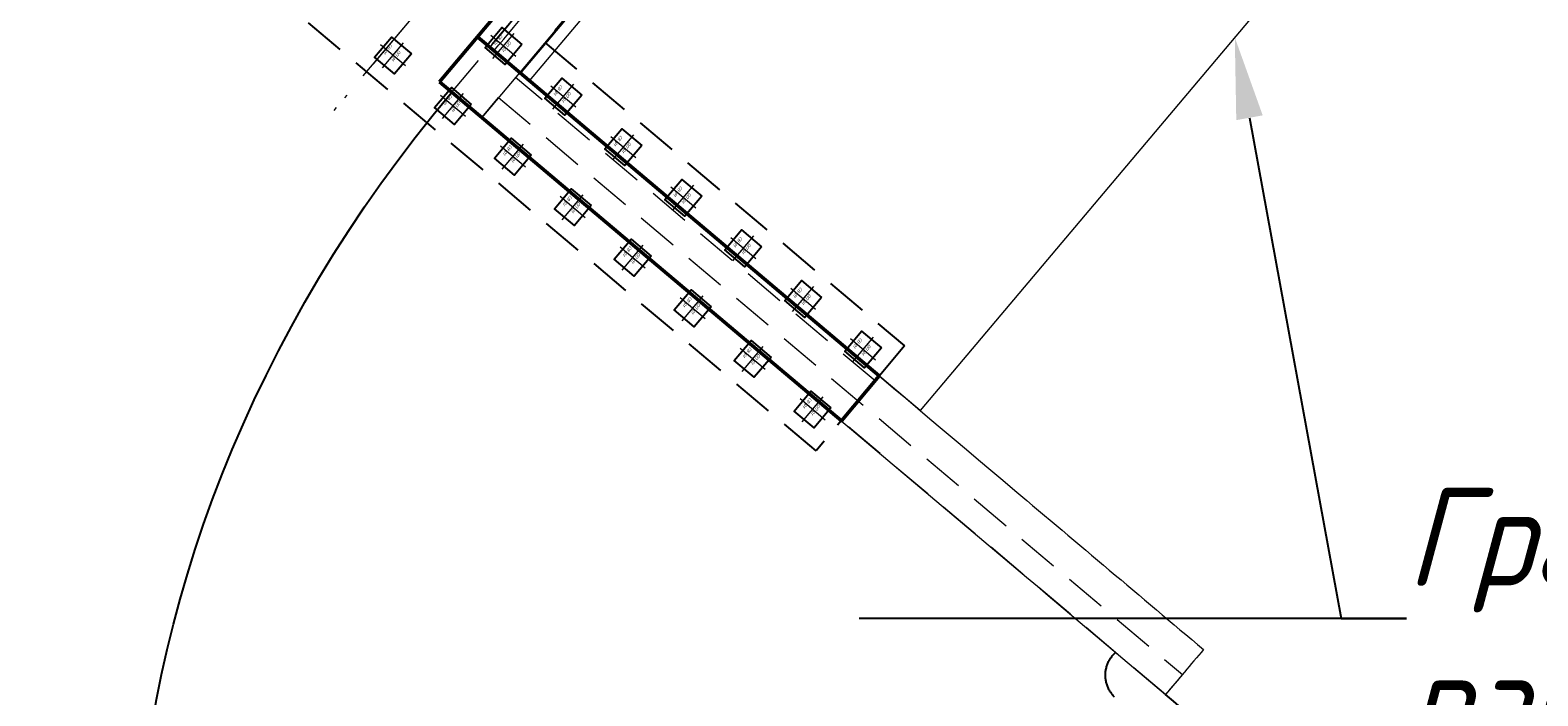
# Model space of a CAD drawing. Header units: metres. Extents: x 1285860 to 1560489, y -721344 to 834863.
# Tile 50 of 256: x 1319201 to 1319224, y 784433 to 784443. Entities that reach past the tile are written whole.
import ezdxf
from ezdxf import colors
from ezdxf.entities.mleader import LeaderData, LeaderLine
from ezdxf.enums import TextEntityAlignment as Align
from ezdxf.math import Vec2, Vec3

# ---------------------------------------------------------------- set-up
doc = ezdxf.new("R2010")
doc.units = ezdxf.units.M
doc.header["$LTSCALE"] = 0.2
doc.linetypes.add('DASHDOT2', pattern=[12.7, 6.35, -3.175, 0, -3.175])
doc.linetypes.add('HIDDEN2', pattern=[4.7625, 3.175, -1.5875])
doc.layers.get('0').update_dxf_attribs({"lineweight": 35})
for name, color, linetype in [('!OIS-G-svai', 55, 'Continuous'), ('!OIS-K-punktir', 50, 'HIDDEN2'), ('!OIS-K-text-s0.5', 130, 'Continuous'), ('!OIS-K-zalivka-252', 252, 'Continuous')]:
    doc.layers.add(name, color=color, linetype=linetype)
for name, color, linetype, lineweight in [('!OIS-G-svai-osi', 30, 'DASHDOT2', 18), ('!OIS-K-osi', 30, 'DASHDOT2', 18), ('!OIS-K-razm', 10, 'Continuous', 20), ('!OIS-K-s0.5', 50, 'Continuous', 35), ('!OIS-K-s1', 90, 'Continuous', 50)]:
    doc.layers.add(name, color=color, linetype=linetype, lineweight=lineweight)
doc.layers.add('!OIS-K-construct', color=125, linetype='Continuous', plot=False)
doc.styles.add('OIS_Ann', font='simplex.shx', dxfattribs={"width": 0.85, "oblique": 15, "height": 2.5})
doc.styles.add('Simplex', font='simplex.shx', dxfattribs={"width": 0.85, "oblique": 15})

# ---------------------------------------------------------------- blocks, each defined once
blk = doc.blocks.new('*U403')
at = {"layer": '!OIS-G-svai-osi'}
for p, q in [((0, 0.25), (0, -0.25)), ((0.25, 0), (-0.25, 0))]:
    blk.add_line(p, q, dxfattribs=at)
blk.add_lwpolyline([(-0.2, 0.2), (0.2, 0.2), (0.2, -0.2), (-0.2, -0.2)], close=True)
at = {"layer": '!OIS-K-construct', "style": 'OIS_Ann', "oblique": 15, "width": 0.85}
blk.add_text('ОП ', height=0.05, dxfattribs=at).set_placement((0, 0), align=Align.BOTTOM_RIGHT)
blk.add_text('СВ ', height=0.05, dxfattribs=at).set_placement((0, -0.1), align=Align.TOP_RIGHT)
blk.add_attdef('ОП_N', text='', height=0.05, dxfattribs=at).set_placement((0, 0), align=Align.BOTTOM_LEFT)
blk.add_attdef('СВ_N', text='', height=0.05, dxfattribs=at).set_placement((0, -0.1), align=Align.TOP_LEFT)
blk = doc.blocks.new('*U389')
at = {"layer": '!OIS-G-svai-osi'}
for p, q in [((0, 0.25), (0, -0.25)), ((0.25, 0), (-0.25, 0))]:
    blk.add_line(p, q, dxfattribs=at)
blk.add_lwpolyline([(-0.2, 0.2), (0.2, 0.2), (0.2, -0.2), (-0.2, -0.2)], close=True)
at = {"layer": '!OIS-K-construct', "style": 'OIS_Ann', "oblique": 15, "width": 0.85}
blk.add_text('ОП ', height=0.05, dxfattribs=at).set_placement((0, 0), align=Align.BOTTOM_RIGHT)
blk.add_text('СВ ', height=0.05, dxfattribs=at).set_placement((0, -0.1), align=Align.TOP_RIGHT)
blk.add_attdef('ОП_N', text='', height=0.05, dxfattribs=at).set_placement((0, 0), align=Align.BOTTOM_LEFT)
blk.add_attdef('СВ_N', text='', height=0.05, dxfattribs=at).set_placement((0, -0.1), align=Align.TOP_LEFT)
blk = doc.blocks.new('*U390')
at = {"layer": '!OIS-G-svai-osi'}
for p, q in [((0, 0.25), (0, -0.25)), ((0.25, 0), (-0.25, 0))]:
    blk.add_line(p, q, dxfattribs=at)
blk.add_lwpolyline([(-0.2, 0.2), (0.2, 0.2), (0.2, -0.2), (-0.2, -0.2)], close=True)
at = {"layer": '!OIS-K-construct', "style": 'OIS_Ann', "oblique": 15, "width": 0.85}
blk.add_text('ОП ', height=0.05, dxfattribs=at).set_placement((0, 0), align=Align.BOTTOM_RIGHT)
blk.add_text('СВ ', height=0.05, dxfattribs=at).set_placement((0, -0.1), align=Align.TOP_RIGHT)
blk.add_attdef('ОП_N', text='', height=0.05, dxfattribs=at).set_placement((0, 0), align=Align.BOTTOM_LEFT)
blk.add_attdef('СВ_N', text='', height=0.05, dxfattribs=at).set_placement((0, -0.1), align=Align.TOP_LEFT)
blk = doc.blocks.new('*U387')
at = {"layer": '!OIS-G-svai-osi'}
for p, q in [((0, 0.25), (0, -0.25)), ((0.25, 0), (-0.25, 0))]:
    blk.add_line(p, q, dxfattribs=at)
blk.add_lwpolyline([(-0.2, 0.2), (0.2, 0.2), (0.2, -0.2), (-0.2, -0.2)], close=True)
at = {"layer": '!OIS-K-construct', "style": 'OIS_Ann', "oblique": 15, "width": 0.85}
blk.add_text('ОП ', height=0.05, dxfattribs=at).set_placement((0, 0), align=Align.BOTTOM_RIGHT)
blk.add_text('СВ ', height=0.05, dxfattribs=at).set_placement((0, -0.1), align=Align.TOP_RIGHT)
blk.add_attdef('ОП_N', text='', height=0.05, dxfattribs=at).set_placement((0, 0), align=Align.BOTTOM_LEFT)
blk.add_attdef('СВ_N', text='', height=0.05, dxfattribs=at).set_placement((0, -0.1), align=Align.TOP_LEFT)
blk = doc.blocks.new('*U408')
at = {"layer": '!OIS-G-svai-osi'}
for p, q in [((0, 0.25), (0, -0.25)), ((0.25, 0), (-0.25, 0))]:
    blk.add_line(p, q, dxfattribs=at)
blk.add_lwpolyline([(-0.2, 0.2), (0.2, 0.2), (0.2, -0.2), (-0.2, -0.2)], close=True)
at = {"layer": '!OIS-K-construct', "style": 'OIS_Ann', "oblique": 15, "width": 0.85}
blk.add_text('ОП ', height=0.05, dxfattribs=at).set_placement((0, 0), align=Align.BOTTOM_RIGHT)
blk.add_text('СВ ', height=0.05, dxfattribs=at).set_placement((0, -0.1), align=Align.TOP_RIGHT)
blk.add_attdef('ОП_N', text='', height=0.05, dxfattribs=at).set_placement((0, 0), align=Align.BOTTOM_LEFT)
blk.add_attdef('СВ_N', text='', height=0.05, dxfattribs=at).set_placement((0, -0.1), align=Align.TOP_LEFT)
blk = doc.blocks.new('*U409')
at = {"layer": '!OIS-G-svai-osi'}
for p, q in [((0, 0.25), (0, -0.25)), ((0.25, 0), (-0.25, 0))]:
    blk.add_line(p, q, dxfattribs=at)
blk.add_lwpolyline([(-0.2, 0.2), (0.2, 0.2), (0.2, -0.2), (-0.2, -0.2)], close=True)
at = {"layer": '!OIS-K-construct', "style": 'OIS_Ann', "oblique": 15, "width": 0.85}
blk.add_text('ОП ', height=0.05, dxfattribs=at).set_placement((0, 0), align=Align.BOTTOM_RIGHT)
blk.add_text('СВ ', height=0.05, dxfattribs=at).set_placement((0, -0.1), align=Align.TOP_RIGHT)
blk.add_attdef('ОП_N', text='', height=0.05, dxfattribs=at).set_placement((0, 0), align=Align.BOTTOM_LEFT)
blk.add_attdef('СВ_N', text='', height=0.05, dxfattribs=at).set_placement((0, -0.1), align=Align.TOP_LEFT)
blk = doc.blocks.new('*U410')
at = {"layer": '!OIS-G-svai-osi'}
for p, q in [((0, 0.25), (0, -0.25)), ((0.25, 0), (-0.25, 0))]:
    blk.add_line(p, q, dxfattribs=at)
blk.add_lwpolyline([(-0.2, 0.2), (0.2, 0.2), (0.2, -0.2), (-0.2, -0.2)], close=True)
at = {"layer": '!OIS-K-construct', "style": 'OIS_Ann', "oblique": 15, "width": 0.85}
blk.add_text('ОП ', height=0.05, dxfattribs=at).set_placement((0, 0), align=Align.BOTTOM_RIGHT)
blk.add_text('СВ ', height=0.05, dxfattribs=at).set_placement((0, -0.1), align=Align.TOP_RIGHT)
blk.add_attdef('ОП_N', text='', height=0.05, dxfattribs=at).set_placement((0, 0), align=Align.BOTTOM_LEFT)
blk.add_attdef('СВ_N', text='', height=0.05, dxfattribs=at).set_placement((0, -0.1), align=Align.TOP_LEFT)
blk = doc.blocks.new('*U405')
at = {"layer": '!OIS-G-svai-osi'}
for p, q in [((0, 0.25), (0, -0.25)), ((0.25, 0), (-0.25, 0))]:
    blk.add_line(p, q, dxfattribs=at)
blk.add_lwpolyline([(-0.2, 0.2), (0.2, 0.2), (0.2, -0.2), (-0.2, -0.2)], close=True)
at = {"layer": '!OIS-K-construct', "style": 'OIS_Ann', "oblique": 15, "width": 0.85}
blk.add_text('ОП ', height=0.05, dxfattribs=at).set_placement((0, 0), align=Align.BOTTOM_RIGHT)
blk.add_text('СВ ', height=0.05, dxfattribs=at).set_placement((0, -0.1), align=Align.TOP_RIGHT)
blk.add_attdef('ОП_N', text='', height=0.05, dxfattribs=at).set_placement((0, 0), align=Align.BOTTOM_LEFT)
blk.add_attdef('СВ_N', text='', height=0.05, dxfattribs=at).set_placement((0, -0.1), align=Align.TOP_LEFT)
blk = doc.blocks.new('*U406')
at = {"layer": '!OIS-G-svai-osi'}
for p, q in [((0, 0.25), (0, -0.25)), ((0.25, 0), (-0.25, 0))]:
    blk.add_line(p, q, dxfattribs=at)
blk.add_lwpolyline([(-0.2, 0.2), (0.2, 0.2), (0.2, -0.2), (-0.2, -0.2)], close=True)
at = {"layer": '!OIS-K-construct', "style": 'OIS_Ann', "oblique": 15, "width": 0.85}
blk.add_text('ОП ', height=0.05, dxfattribs=at).set_placement((0, 0), align=Align.BOTTOM_RIGHT)
blk.add_text('СВ ', height=0.05, dxfattribs=at).set_placement((0, -0.1), align=Align.TOP_RIGHT)
blk.add_attdef('ОП_N', text='', height=0.05, dxfattribs=at).set_placement((0, 0), align=Align.BOTTOM_LEFT)
blk.add_attdef('СВ_N', text='', height=0.05, dxfattribs=at).set_placement((0, -0.1), align=Align.TOP_LEFT)
blk = doc.blocks.new('*U451')
at = {"layer": '!OIS-G-svai-osi'}
for p, q in [((0, 0.25), (0, -0.25)), ((0.25, 0), (-0.25, 0))]:
    blk.add_line(p, q, dxfattribs=at)
blk.add_lwpolyline([(-0.2, 0.2), (0.2, 0.2), (0.2, -0.2), (-0.2, -0.2)], close=True)
at = {"layer": '!OIS-K-construct', "style": 'OIS_Ann', "oblique": 15, "width": 0.85}
blk.add_text('ОП ', height=0.05, dxfattribs=at).set_placement((0, 0), align=Align.BOTTOM_RIGHT)
blk.add_text('СВ ', height=0.05, dxfattribs=at).set_placement((0, -0.1), align=Align.TOP_RIGHT)
blk.add_attdef('ОП_N', text='', height=0.05, dxfattribs=at).set_placement((0, 0), align=Align.BOTTOM_LEFT)
blk.add_attdef('СВ_N', text='', height=0.05, dxfattribs=at).set_placement((0, -0.1), align=Align.TOP_LEFT)
blk = doc.blocks.new('*U452')
at = {"layer": '!OIS-G-svai-osi'}
for p, q in [((0, 0.25), (0, -0.25)), ((0.25, 0), (-0.25, 0))]:
    blk.add_line(p, q, dxfattribs=at)
blk.add_lwpolyline([(-0.2, 0.2), (0.2, 0.2), (0.2, -0.2), (-0.2, -0.2)], close=True)
at = {"layer": '!OIS-K-construct', "style": 'OIS_Ann', "oblique": 15, "width": 0.85}
blk.add_text('ОП ', height=0.05, dxfattribs=at).set_placement((0, 0), align=Align.BOTTOM_RIGHT)
blk.add_text('СВ ', height=0.05, dxfattribs=at).set_placement((0, -0.1), align=Align.TOP_RIGHT)
blk.add_attdef('ОП_N', text='', height=0.05, dxfattribs=at).set_placement((0, 0), align=Align.BOTTOM_LEFT)
blk.add_attdef('СВ_N', text='', height=0.05, dxfattribs=at).set_placement((0, -0.1), align=Align.TOP_LEFT)
blk = doc.blocks.new('*U453')
at = {"layer": '!OIS-G-svai-osi'}
for p, q in [((0, 0.25), (0, -0.25)), ((0.25, 0), (-0.25, 0))]:
    blk.add_line(p, q, dxfattribs=at)
blk.add_lwpolyline([(-0.2, 0.2), (0.2, 0.2), (0.2, -0.2), (-0.2, -0.2)], close=True)
at = {"layer": '!OIS-K-construct', "style": 'OIS_Ann', "oblique": 15, "width": 0.85}
blk.add_text('ОП ', height=0.05, dxfattribs=at).set_placement((0, 0), align=Align.BOTTOM_RIGHT)
blk.add_text('СВ ', height=0.05, dxfattribs=at).set_placement((0, -0.1), align=Align.TOP_RIGHT)
blk.add_attdef('ОП_N', text='', height=0.05, dxfattribs=at).set_placement((0, 0), align=Align.BOTTOM_LEFT)
blk.add_attdef('СВ_N', text='', height=0.05, dxfattribs=at).set_placement((0, -0.1), align=Align.TOP_LEFT)
blk = doc.blocks.new('*U454')
at = {"layer": '!OIS-G-svai-osi'}
for p, q in [((0, 0.25), (0, -0.25)), ((0.25, 0), (-0.25, 0))]:
    blk.add_line(p, q, dxfattribs=at)
blk.add_lwpolyline([(-0.2, 0.2), (0.2, 0.2), (0.2, -0.2), (-0.2, -0.2)], close=True)
at = {"layer": '!OIS-K-construct', "style": 'OIS_Ann', "oblique": 15, "width": 0.85}
blk.add_text('ОП ', height=0.05, dxfattribs=at).set_placement((0, 0), align=Align.BOTTOM_RIGHT)
blk.add_text('СВ ', height=0.05, dxfattribs=at).set_placement((0, -0.1), align=Align.TOP_RIGHT)
blk.add_attdef('ОП_N', text='', height=0.05, dxfattribs=at).set_placement((0, 0), align=Align.BOTTOM_LEFT)
blk.add_attdef('СВ_N', text='', height=0.05, dxfattribs=at).set_placement((0, -0.1), align=Align.TOP_LEFT)
blk = doc.blocks.new('*U441')
at = {"layer": '!OIS-G-svai-osi'}
for p, q in [((0, 0.25), (0, -0.25)), ((0.25, 0), (-0.25, 0))]:
    blk.add_line(p, q, dxfattribs=at)
blk.add_lwpolyline([(-0.2, 0.2), (0.2, 0.2), (0.2, -0.2), (-0.2, -0.2)], close=True)
at = {"layer": '!OIS-K-construct', "style": 'OIS_Ann', "oblique": 15, "width": 0.85}
blk.add_text('ОП ', height=0.05, dxfattribs=at).set_placement((0, 0), align=Align.BOTTOM_RIGHT)
blk.add_text('СВ ', height=0.05, dxfattribs=at).set_placement((0, -0.1), align=Align.TOP_RIGHT)
blk.add_attdef('ОП_N', text='', height=0.05, dxfattribs=at).set_placement((0, 0), align=Align.BOTTOM_LEFT)
blk.add_attdef('СВ_N', text='', height=0.05, dxfattribs=at).set_placement((0, -0.1), align=Align.TOP_LEFT)
blk = doc.blocks.new('*U442')
at = {"layer": '!OIS-G-svai-osi'}
for p, q in [((0, 0.25), (0, -0.25)), ((0.25, 0), (-0.25, 0))]:
    blk.add_line(p, q, dxfattribs=at)
blk.add_lwpolyline([(-0.2, 0.2), (0.2, 0.2), (0.2, -0.2), (-0.2, -0.2)], close=True)
at = {"layer": '!OIS-K-construct', "style": 'OIS_Ann', "oblique": 15, "width": 0.85}
blk.add_text('ОП ', height=0.05, dxfattribs=at).set_placement((0, 0), align=Align.BOTTOM_RIGHT)
blk.add_text('СВ ', height=0.05, dxfattribs=at).set_placement((0, -0.1), align=Align.TOP_RIGHT)
blk.add_attdef('ОП_N', text='', height=0.05, dxfattribs=at).set_placement((0, 0), align=Align.BOTTOM_LEFT)
blk.add_attdef('СВ_N', text='', height=0.05, dxfattribs=at).set_placement((0, -0.1), align=Align.TOP_LEFT)
blk = doc.blocks.new('26prs')
at = {"layer": '!OIS-K-osi'}
blk.add_lwpolyline([(-8.9, 0), (8.9, 0)], dxfattribs=at)
at = {"layer": '!OIS-K-punktir'}
blk.add_lwpolyline([(-8.375, 9), (-6.275, 9), (-6.275, 1.8), (6.025, 1.8), (6.025, 9), (8.125, 9), (8.125, -2.7), (-8.375, -2.7)], close=True, dxfattribs=at)
at = {"layer": '!OIS-K-razm'}
blk.add_lwpolyline([(6.625, 1.82), (-6.875, 1.82), (-6.875, 9.82), (6.625, 9.82)], close=True, dxfattribs=at)
at = {"layer": '!OIS-K-razm', "color": 90}
for points in [[(6.625, 1.8), (6.625, 2), (-6.875, 2), (-6.875, 1.8)], [(-7.775, 1.8), (7.525, 1.8)]]:
    blk.add_lwpolyline(points, dxfattribs=at)
for points, knots in [([(6.625, 1.285), (5.375, 1.285), (4.125, 1.285), (1.292, 1.285), (-0.292, 1.285), (-1.875, 1.285)], [-8.501704, -8.501704, -8.501704, -8.501704, -4.750945, -4.750945, 0, 0, 0, 0]), ([(6.625, 1.205), (5.375, 1.205), (4.125, 1.205), (1.291, 1.205), (-0.292, 1.205), (-1.875, 1.205)], [-8.501704, -8.501704, -8.501704, -8.501704, -4.75059, -4.75059, 0, 0, 0, 0])]:
    blk.add_open_spline(points, degree=3, knots=knots, dxfattribs=at)
at = {"layer": '!OIS-K-s0.5', "color": 10, "linetype": 'HIDDEN2', "lineweight": 0}
for points in [[(6.725, 9), (6.725, 1.8)], [(7.525, 1.2), (-7.775, 1.2)]]:
    blk.add_lwpolyline(points, dxfattribs=at)
at = {"layer": '!OIS-K-s1'}
for points in [[(6.625, 9), (7.525, 9)], [(6.625, 9), (6.625, 0.955)], [(7.525, 9), (7.525, 0.955)], [(-7.775, 0.955), (7.525, 0.955)]]:
    blk.add_lwpolyline(points, dxfattribs=at)
at = {"layer": '!OIS-G-svai'}
for name, p in [('*U389', (6.475, 8.55)), ('*U390', (7.675, 8.55)), ('*U387', (6.475, 7.35)), ('*U403', (7.675, 7.35)), ('*U406', (6.475, 6.15)), ('*U442', (7.675, 6.15)), ('*U405', (6.475, 4.95)), ('*U441', (7.675, 4.95)), ('*U410', (6.475, 3.75)), ('*U454', (7.675, 3.75)), ('*U409', (6.475, 2.55)), ('*U453', (7.675, 2.55)), ('*U408', (6.475, 1.35)), ('*U452', (7.675, 1.35)), ('*U451', (7.675, 0.15))]:
    blk.add_blockref(name, p, dxfattribs=at).add_auto_attribs({'ОП_N': '01', 'СВ_N': '01'})

msp = doc.modelspace()

# ---------------------------------------------------------------- linework, layer by layer
at = {"layer": '!OIS-K-osi'}
msp.add_lwpolyline([(1319217.7082, 784455.2926), (1319206.232, 784441.686)], dxfattribs=at)
at = {"layer": '!OIS-K-razm', "color": 90}
msp.add_open_spline([(1319208.9135, 784442.0735), (1319209.4582, 784441.614), (1319211.9853, 784439.4826), (1319215.4738, 784436.5403), (1319218.4177, 784434.0573), (1319219.3792, 784433.2463)], degree=3, knots=[-105.6207761, -105.6207761, -105.6207761, -105.6207761, -103.4830154, -95.7032237, -91.9296256, -91.9296256, -91.9296256, -91.9296256], dxfattribs=at)
for points in [[(1319208.3332, 784441.3855), (1319211.8218, 784438.4431), (1319215.3104, 784435.5007), (1319218.799, 784432.5584)], [(1319219.3792, 784433.2463), (1319219.1858, 784433.017), (1319218.9924, 784432.7877), (1319218.799, 784432.5584)]]:
    msp.add_open_spline(points, degree=3, dxfattribs=at)
at = {"layer": '!OIS-K-s0.5', "color": 10, "linetype": 'HIDDEN2', "lineweight": 0}
msp.add_lwpolyline([(1319218.799, 784432.5584), (1319208.3332, 784441.3855), (1319208.5911, 784441.6913), (1319219.0569, 784432.8641)], close=True, dxfattribs=at)
at = {"layer": '!OIS-K-zalivka-252', "extrusion": (0, 0, -1)}
msp.add_ellipse((1319218.3622, 784432.9268), major_axis=(11.1278, 13.256), ratio=0.7927067, start_param=-3.1387039, end_param=-1.5689196, dxfattribs=at)
at = {"layer": '!OIS-K-zalivka-252'}
for points in [[(1319218.0176, 784432.5183), (1319218.0042, 784432.5325), (1319217.9787, 784432.5625), (1319217.9457, 784432.6113), (1319217.9184, 784432.6638), (1319217.8979, 784432.7191), (1319217.8845, 784432.7766), (1319217.8784, 784432.8352), (1319217.8797, 784432.8942), (1319217.8883, 784432.9526), (1319217.9042, 784433.0094), (1319217.9272, 784433.0637), (1319217.957, 784433.1146), (1319217.9928, 784433.1615), (1319218.0202, 784433.1898), (1319218.0346, 784433.2031)], [(1319220.71, 784430.9465), (1319220.073, 784431.4838), (1319219.436, 784432.0211), (1319218.799, 784432.5584)]]:
    msp.add_open_spline(points, degree=3, dxfattribs=at)

# ---------------------------------------------------------------- block references
at = {"layer": '!OIS-K-razm', "rotation": 229.854595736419}
msp.add_blockref('26prs', (1319211.8089, 784448.2982), dxfattribs=at)

# ---------------------------------------------------------------- leaders
at = {"layer": '!OIS-K-text-s0.5'}
ml = msp.add_multileader_mtext('Standard', dxfattribs=at)
ml.set_content('Граница работ по дорожной одежде', color=256, style='Simplex')
ml.set_leader_properties(color=10)
ml.build(insert=Vec2(0, 0))
ml.multileader.update_dxf_attribs({"text_left_attachment_type": 6, "text_right_attachment_type": 6, "dogleg_length": 2, "arrow_head_size": 1.25, "scale": 0.5})
ctx = ml.context
ctx.base_point, ctx.scale, ctx.char_height, ctx.arrow_head_size, ctx.landing_gap_size, ctx.plane_origin = Vec3(1319222.4846, 784433.7216), 0.5, 1.5, 1.25, 0, Vec3(1319218.57, 784457.5399)
ctx.left_attachment, ctx.right_attachment = 6, 6
notes = []
notes.append((ctx, [(1, (1, 1, 0), (1319221.4846, 784433.7216), (1, 0), 1, [(0, [(1319219.8587, 784442.6111)], 0, [])])]))
ctx.mtext.insert, ctx.mtext.width, ctx.mtext.line_spacing_style, ctx.mtext.flow_direction = Vec3(1319222.4846, 784435.7216), 16.580001, 2, 5
for ctx, leaders in notes:
    for number, flags, end, landing, length, lines in leaders:
        leader = LeaderData()
        leader.index, (leader.has_last_leader_line, leader.has_dogleg_vector, leader.attachment_direction) = number, flags
        leader.last_leader_point, leader.dogleg_vector, leader.dogleg_length = Vec3(end), Vec3(landing), length
        for number, points, colour, breaks in lines:
            line = LeaderLine()
            line.index, line.vertices, line.color, line.breaks = number, Vec3.list(points), colors.encode_raw_color(colour), breaks
            leader.lines.append(line)
        ctx.leaders.append(leader)

doc.saveas('drawing.dxf')
